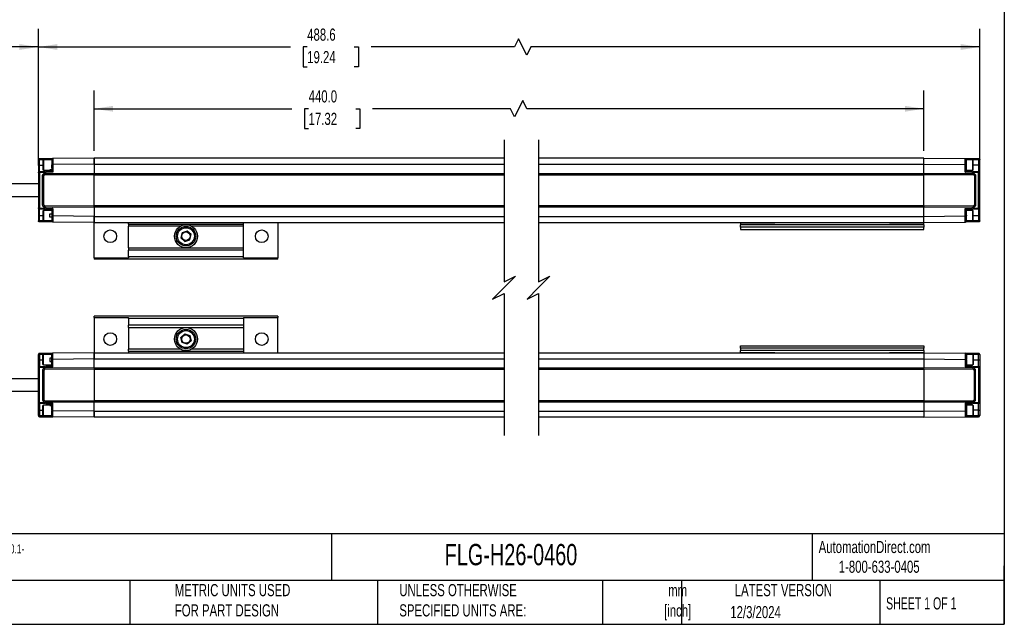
# Model space of a CAD drawing. Header units: millimetres. Extents: x 16 to 683, y 16 to 524.
# Tile 12 of 17: x 254 to 683, y 16 to 279. Entities that reach past the tile are written whole.
import ezdxf

# ---------------------------------------------------------------- set-up
doc = ezdxf.new("R2010")
doc.units = ezdxf.units.MM
doc.header["$LTSCALE"] = 2.5
doc.layers.add('DIMENSIONS', color=140, linetype='Continuous', lineweight=25)
doc.layers.add('TEXT', color=140, linetype='Continuous', lineweight=25)
doc.styles.add('SLDTEXTSTYLE0', font='TXT', dxfattribs={"width": 0.7})
doc.styles.add('SLDTEXTSTYLE1', font='TXT', dxfattribs={"width": 0.65})
doc.dimstyles.new('SLDDIMSTYLE0', dxfattribs={"dimtxt": 5.39502, "dimasz": 8.255, "dimexe": 0, "dimexo": 0.0625, "dimgap": 1.348755, "dimtad": 0, "dimtih": 1, "dimtoh": 1, "dimrnd": 1e-09, "dimzin": 4, "dimdsep": 46, "dimtxsty": 'SLDTEXTSTYLE0', "dimsah": 1, "dimcen": 0.09, "dimadec": 0, "dimazin": 1, "dimtfac": 1, "dimtofl": 0, "dimtmove": 0, "dimatfit": 3, "dimfxl": 0, "dimfrac": 2, "dimtolj": 1, "dimtzin": 12, "dimarcsym": 0})
doc.dimstyles.new('SLDDIMSTYLE1', dxfattribs={"dimtxt": 5.39502, "dimasz": 8.255, "dimexe": 0, "dimexo": 0.0625, "dimgap": 1.348755, "dimtad": 0, "dimtih": 1, "dimtoh": 1, "dimrnd": 1e-09, "dimzin": 12, "dimdsep": 46, "dimtxsty": 'SLDTEXTSTYLE0', "dimsah": 1, "dimcen": 0.09, "dimadec": 0, "dimazin": 3, "dimtfac": 1, "dimtofl": 0, "dimtmove": 0, "dimatfit": 3, "dimfxl": 0, "dimfrac": 2, "dimtolj": 1, "dimtzin": 12, "dimarcsym": 0})

# ---------------------------------------------------------------- blocks, each defined once
blk = doc.blocks.new('_D')
at = {"layer": 'DIMENSIONS'}
for p, q in [((286.06, 222.06), (286.06, 248.33)), ((647.61, 222.06), (647.61, 248.33)), ((286.06, 240.39), (372.19, 240.39)), ((379.5, 240.39), (377.69, 240.39)), ((377.69, 240.39), (377.69, 231.81)), ((400.02, 240.39), (401.83, 240.39)), ((401.83, 240.39), (401.83, 231.81)), ((467.51, 240.39), (407.33, 240.39)), ((469.27, 236.86), (467.51, 240.39)), ((472.8, 243.92), (469.27, 236.86)), ((474.57, 240.39), (472.8, 243.92)), ((647.61, 240.39), (474.57, 240.39)), ((377.69, 231.81), (379.5, 231.81)), ((401.83, 231.81), (400.02, 231.81))]:
    blk.add_line(p, q, dxfattribs=at)
for points in [[(286.06, 240.39), (294.31, 239.12), (294.31, 241.66)], [(647.61, 240.39), (639.36, 241.66), (639.36, 239.12)]]:
    blk.add_solid(points, dxfattribs=at)
at = {"layer": 'DIMENSIONS', "char_height": 5.292, "attachment_point": 1, "style": 'SLDTEXTSTYLE0'}
for s, insert in [('440.0', (379.5, 248.42)), ('17.32', (379.5, 238.64))]:
    blk.add_mtext(s, dxfattribs=dict(at, insert=insert))
blk = doc.blocks.new('_D_1')
at = {"layer": 'DIMENSIONS'}
for p, q in [((261.76, 215.67), (261.76, 275.23)), ((671.91, 215.67), (671.91, 275.23)), ((470.99, 270.82), (469.22, 267.29)), ((474.52, 263.76), (470.99, 270.82)), ((261.76, 267.29), (371.56, 267.29)), ((378.88, 267.29), (377.06, 267.29)), ((377.06, 267.29), (377.06, 258.71)), ((399.4, 267.29), (401.21, 267.29)), ((401.21, 267.29), (401.21, 258.71)), ((469.22, 267.29), (406.71, 267.29)), ((476.28, 267.29), (474.52, 263.76)), ((671.91, 267.29), (476.28, 267.29)), ((377.06, 258.71), (378.88, 258.71)), ((401.21, 258.71), (399.4, 258.71))]:
    blk.add_line(p, q, dxfattribs=at)
for points in [[(261.76, 267.29), (270.01, 266.02), (270.01, 268.56)], [(671.91, 267.29), (663.66, 268.56), (663.66, 266.02)]]:
    blk.add_solid(points, dxfattribs=at)
at = {"layer": 'DIMENSIONS', "char_height": 5.292, "attachment_point": 1, "style": 'SLDTEXTSTYLE0'}
for s, insert in [('488.6', (378.88, 275.32)), ('19.24', (378.88, 265.54))]:
    blk.add_mtext(s, dxfattribs=dict(at, insert=insert))
blk = doc.blocks.new('_D_2')
at = {"layer": 'DIMENSIONS'}
for p, q in [((159.72, 212.51), (159.72, 275.23)), ((261.76, 215.67), (261.76, 275.23)), ((229.64, 270.82), (227.87, 267.29)), ((233.16, 263.76), (229.64, 270.82)), ((159.72, 267.29), (188.81, 267.29)), ((227.87, 267.29), (213.67, 267.29)), ((234.93, 267.29), (233.16, 263.76)), ((261.76, 267.29), (234.93, 267.29))]:
    blk.add_line(p, q, dxfattribs=at)
for points in [[(159.72, 267.29), (167.98, 266.02), (167.98, 268.56)], [(261.76, 267.29), (253.5, 268.56), (253.5, 266.02)]]:
    blk.add_solid(points, dxfattribs=at)
at = {"layer": 'DIMENSIONS', "char_height": 5.292, "attachment_point": 1, "style": 'SLDTEXTSTYLE0'}
for s, insert in [('200.0', (190.98, 274.11)), ('[7.87]', (190.02, 265.54))]:
    blk.add_mtext(s, dxfattribs=dict(at, insert=insert))

msp = doc.modelspace()

# ---------------------------------------------------------------- linework, layer by layer
for p, q in [((286.056, 218.881), (268.052, 218.724)), ((286.056, 218.881), (286.056, 216.221)), ((464.671, 218.881), (286.056, 218.881)), ((286.056, 216.221), (286.056, 218.881)), ((647.614, 218.881), (479.671, 218.881)), ((647.614, 216.221), (647.614, 218.881)), ((647.614, 218.881), (665.618, 218.724)), ((647.614, 216.221), (647.614, 218.881)), ((262.239, 218.173), (261.756, 218.173)), ((261.756, 218.173), (261.756, 215.881)), ((262.239, 215.881), (261.756, 215.881)), ((261.756, 215.881), (261.756, 212.496)), ((262.239, 218.173), (267.556, 218.222)), ((262.239, 215.881), (262.239, 218.173)), ((262.239, 212.995), (262.239, 215.881)), ((262.239, 215.881), (263.756, 215.881)), ((262.252, 218.673), (268.052, 218.724)), ((263.981, 218.131), (263.756, 217.906)), ((263.756, 217.905), (263.756, 213.857)), ((267.556, 218.131), (263.981, 218.131)), ((263.981, 218.131), (263.981, 213.631)), ((267.556, 218.224), (267.556, 217.985)), ((267.556, 215.73), (267.556, 216.006)), ((267.556, 214.566), (267.556, 215.88)), ((267.556, 215.73), (267.556, 213.181)), ((286.056, 216.221), (268.056, 216.059)), ((268.056, 216.059), (268.056, 212.737)), ((286.056, 216.221), (286.056, 212.311)), ((286.056, 216.221), (464.671, 216.221)), ((479.671, 216.221), (647.614, 216.221)), ((647.614, 212.311), (647.614, 216.221)), ((647.614, 216.221), (665.614, 216.059)), ((665.614, 212.737), (665.614, 216.059)), ((665.618, 218.724), (671.418, 218.673)), ((666.114, 217.985), (666.114, 218.224)), ((666.114, 218.222), (671.431, 218.173)), ((668.889, 218.131), (666.114, 218.131)), ((666.114, 213.181), (666.114, 215.731)), ((669.114, 217.906), (668.889, 218.131)), ((668.889, 213.631), (668.889, 218.131)), ((669.114, 213.856), (669.114, 217.906)), ((671.431, 215.881), (669.114, 215.881)), ((671.431, 218.173), (671.431, 215.881)), ((671.914, 218.173), (671.431, 218.173)), ((671.431, 215.881), (671.431, 212.995)), ((671.431, 215.881), (671.914, 215.881)), ((671.914, 215.881), (671.914, 218.173)), ((671.914, 212.496), (671.914, 215.881)), ((261.756, 212.496), (261.756, 197.266)), ((267.558, 213.181), (262.239, 212.995)), ((268.056, 212.737), (262.256, 212.534)), ((262.256, 212.534), (262.256, 197.228)), ((263.556, 198.531), (263.556, 211.231)), ((264.056, 211.206), (263.556, 211.231)), ((263.756, 213.856), (263.981, 213.631)), ((263.981, 213.631), (266.756, 213.631)), ((264.056, 198.556), (264.056, 211.206)), ((264.553, 212.235), (286.056, 212.311)), ((264.554, 211.706), (264.553, 212.235)), ((264.554, 211.706), (286.056, 211.781)), ((266.756, 213.757), (267.556, 213.757)), ((267.556, 213.722), (266.756, 213.722)), ((286.056, 212.311), (286.056, 212.16)), ((286.056, 212.16), (464.671, 212.16)), ((286.056, 211.631), (286.056, 212.16)), ((286.056, 211.631), (464.671, 211.631)), ((286.056, 198.131), (286.056, 211.631)), ((479.671, 212.16), (647.614, 212.16)), ((479.671, 211.631), (647.614, 211.631)), ((647.614, 212.311), (669.117, 212.235)), ((647.614, 212.16), (647.614, 212.311)), ((647.614, 212.16), (647.614, 211.631)), ((647.614, 211.781), (669.115, 211.706)), ((647.614, 198.131), (647.614, 211.631)), ((671.414, 212.534), (665.614, 212.737)), ((671.431, 212.995), (666.112, 213.181)), ((666.114, 213.631), (668.889, 213.631)), ((668.889, 213.631), (669.114, 213.856)), ((669.115, 211.706), (669.117, 212.235)), ((670.114, 211.231), (669.614, 211.206)), ((669.614, 211.206), (669.614, 198.556)), ((670.114, 211.231), (670.114, 198.531)), ((671.414, 197.228), (671.414, 212.534)), ((671.914, 197.266), (671.914, 212.496)), ((261.756, 207.631), (242.022, 207.631)), ((242.022, 202.131), (261.756, 202.131)), ((263.556, 198.531), (264.056, 198.556)), ((264.554, 198.056), (264.553, 197.527)), ((286.056, 197.451), (264.553, 197.527)), ((286.056, 197.981), (264.554, 198.056)), ((464.671, 198.131), (286.056, 198.131)), ((286.056, 197.602), (286.056, 198.131)), ((286.056, 197.602), (286.056, 197.451)), ((464.671, 197.602), (286.056, 197.602)), ((286.056, 197.451), (286.056, 193.541)), ((647.614, 198.131), (479.671, 198.131)), ((647.614, 197.602), (479.671, 197.602)), ((647.614, 198.131), (647.614, 197.602)), ((669.115, 198.056), (647.614, 197.981)), ((647.614, 197.451), (647.614, 197.602)), ((669.117, 197.527), (647.614, 197.451)), ((647.614, 193.541), (647.614, 197.451)), ((669.115, 198.056), (669.117, 197.527)), ((669.614, 198.556), (670.114, 198.531)), ((261.756, 197.266), (261.756, 193.881)), ((262.239, 193.881), (261.756, 193.881)), ((261.756, 193.881), (261.756, 191.589)), ((262.239, 196.767), (267.558, 196.581)), ((262.239, 193.881), (262.239, 196.767)), ((262.239, 191.589), (262.239, 193.881)), ((262.239, 193.881), (263.756, 193.881)), ((262.256, 197.228), (268.056, 197.025)), ((263.981, 196.131), (263.756, 195.906)), ((263.756, 195.906), (263.756, 191.856)), ((267.556, 196.131), (263.981, 196.131)), ((263.981, 196.131), (263.981, 191.631)), ((266.756, 194.568), (267.556, 194.568)), ((266.756, 193.193), (266.756, 194.568)), ((267.558, 193.193), (266.756, 193.193)), ((267.556, 196.581), (267.556, 193.759)), ((267.556, 193.759), (267.556, 193.193)), ((267.556, 193.193), (267.559, 193.193)), ((268.056, 197.025), (268.056, 193.703)), ((286.056, 193.541), (268.056, 193.703)), ((286.056, 193.541), (286.056, 190.881)), ((286.056, 193.541), (464.671, 193.541)), ((286.056, 190.881), (286.056, 193.541)), ((479.671, 193.541), (647.614, 193.541)), ((647.614, 193.541), (665.614, 193.703)), ((647.614, 190.881), (647.614, 193.541)), ((647.614, 190.881), (647.614, 193.541)), ((665.614, 197.025), (671.414, 197.228)), ((665.614, 193.703), (665.614, 197.025)), ((666.112, 196.581), (671.431, 196.767)), ((666.114, 194.031), (666.113, 193.756)), ((666.114, 194.031), (666.114, 196.581)), ((668.889, 196.131), (666.114, 196.131)), ((669.114, 195.906), (668.889, 196.131)), ((668.889, 191.631), (668.889, 196.131)), ((669.114, 191.856), (669.114, 195.906)), ((669.114, 193.881), (671.431, 193.881)), ((671.431, 196.767), (671.431, 193.881)), ((671.431, 193.881), (671.914, 193.881)), ((671.431, 193.881), (671.431, 191.589)), ((671.914, 193.881), (671.914, 197.266)), ((671.914, 191.589), (671.914, 193.881)), ((261.756, 191.589), (262.239, 191.589)), ((267.556, 191.54), (262.239, 191.589)), ((268.052, 191.038), (262.252, 191.089)), ((263.756, 191.856), (263.981, 191.631)), ((263.981, 191.631), (267.556, 191.631)), ((267.556, 191.751), (267.556, 191.811)), ((267.556, 191.748), (267.556, 191.538)), ((286.056, 190.881), (268.052, 191.038)), ((286.056, 190.881), (464.671, 190.881)), ((286.056, 175.445), (286.056, 190.706)), ((301.056, 190.121), (301.056, 190.881)), ((301.056, 190.121), (301.056, 189.324)), ((301.056, 190.121), (351.056, 190.121)), ((323.763, 189.324), (301.056, 189.324)), ((301.056, 179.821), (301.056, 189.324)), ((351.056, 189.324), (328.349, 189.324)), ((351.056, 190.121), (351.056, 190.881)), ((351.056, 189.324), (351.056, 190.121)), ((351.056, 179.821), (351.056, 189.324)), ((366.056, 190.881), (366.056, 175.445)), ((479.671, 190.881), (647.614, 190.881)), ((567.614, 190.781), (582.614, 190.781)), ((567.614, 190.781), (567.614, 189.881)), ((647.614, 189.881), (567.614, 189.881)), ((567.614, 188.881), (567.614, 189.881)), ((647.614, 188.881), (567.614, 188.881)), ((567.614, 188.881), (567.614, 187.881)), ((582.614, 190.881), (582.614, 190.781)), ((632.614, 190.781), (632.614, 190.881)), ((632.614, 190.781), (647.614, 190.781)), ((647.614, 190.881), (665.618, 191.038)), ((647.614, 189.881), (647.614, 190.781)), ((647.614, 189.881), (647.614, 188.881)), ((647.614, 187.881), (647.614, 188.881)), ((671.418, 191.089), (665.618, 191.038)), ((666.114, 191.777), (666.114, 191.832)), ((666.114, 191.538), (666.114, 191.777)), ((666.114, 191.631), (668.889, 191.631)), ((671.431, 191.589), (666.114, 191.54)), ((668.889, 191.631), (669.114, 191.856)), ((671.914, 191.589), (671.431, 191.589)), ((324.341, 186.427), (323.859, 184.169)), ((326.537, 187.14), (324.341, 186.427)), ((328.253, 185.593), (326.537, 187.14)), ((327.771, 183.335), (328.253, 185.593)), ((567.614, 187.881), (647.614, 187.881)), ((323.859, 184.169), (325.575, 182.622)), ((325.575, 182.622), (327.771, 183.335)), ((301.056, 179.821), (351.056, 179.821)), ((301.056, 179.821), (301.056, 178.821)), ((351.056, 178.821), (301.056, 178.821)), ((301.056, 175.881), (301.056, 178.821)), ((351.056, 178.821), (351.056, 179.821)), ((351.056, 175.881), (351.056, 178.821)), ((286.056, 175.445), (286.056, 174.881)), ((286.056, 175.445), (301.056, 175.445)), ((366.056, 174.881), (286.056, 174.881)), ((351.056, 175.881), (301.056, 175.881)), ((301.056, 175.881), (301.056, 175.445)), ((351.056, 175.445), (351.056, 175.881)), ((351.056, 175.445), (366.056, 175.445)), ((366.056, 174.881), (366.056, 175.445)), ((286.056, 149.517), (286.056, 150.081)), ((366.056, 150.081), (286.056, 150.081)), ((286.056, 149.517), (301.056, 149.517)), ((286.056, 149.517), (286.056, 134.256)), ((301.056, 149.081), (301.056, 149.517)), ((351.056, 149.081), (301.056, 149.081)), ((301.056, 149.081), (301.056, 146.141)), ((351.056, 146.141), (301.056, 146.141)), ((301.056, 145.141), (301.056, 146.141)), ((351.056, 149.517), (366.056, 149.517)), ((351.056, 149.517), (351.056, 149.081)), ((351.056, 149.081), (351.056, 146.141)), ((351.056, 146.141), (351.056, 145.141)), ((366.056, 150.081), (366.056, 149.517)), ((366.056, 134.081), (366.056, 149.517)), ((301.056, 145.141), (301.056, 135.638)), ((301.056, 145.141), (351.056, 145.141)), ((323.859, 140.793), (325.575, 142.34)), ((325.575, 142.34), (327.771, 141.627)), ((327.771, 141.627), (328.253, 139.369)), ((351.056, 145.141), (351.056, 135.638)), ((324.341, 138.535), (323.859, 140.793)), ((326.537, 137.822), (324.341, 138.535)), ((328.253, 139.369), (326.537, 137.822)), ((261.756, 133.373), (262.239, 133.373)), ((261.756, 131.081), (261.756, 133.373)), ((267.556, 133.422), (262.239, 133.373)), ((262.239, 133.373), (262.239, 131.081)), ((268.052, 133.924), (262.252, 133.873)), ((263.981, 133.331), (263.756, 133.106)), ((263.756, 129.056), (263.756, 133.106)), ((267.556, 133.331), (263.981, 133.331)), ((263.981, 128.831), (263.981, 133.331)), ((267.556, 133.214), (267.556, 133.424)), ((267.556, 133.211), (267.556, 133.151)), ((286.056, 134.081), (268.052, 133.924)), ((286.056, 131.421), (286.056, 134.081)), ((286.056, 134.081), (464.671, 134.081)), ((286.056, 134.081), (286.056, 131.421)), ((301.056, 134.841), (301.056, 135.638)), ((323.763, 135.638), (301.056, 135.638)), ((301.056, 134.841), (351.056, 134.841)), ((301.056, 134.841), (301.056, 134.081)), ((351.056, 135.638), (328.349, 135.638)), ((351.056, 135.638), (351.056, 134.841)), ((351.056, 134.841), (351.056, 134.081)), ((479.671, 134.081), (647.614, 134.081)), ((567.614, 137.081), (647.614, 137.081)), ((567.614, 136.081), (567.614, 137.081)), ((647.614, 136.081), (567.614, 136.081)), ((567.614, 136.081), (567.614, 135.081)), ((647.614, 135.081), (567.614, 135.081)), ((567.614, 134.181), (567.614, 135.081)), ((567.614, 134.181), (582.614, 134.181)), ((582.614, 134.081), (582.614, 134.181)), ((632.614, 134.181), (647.614, 134.181)), ((632.614, 134.181), (632.614, 134.081)), ((647.614, 137.081), (647.614, 136.081)), ((647.614, 135.081), (647.614, 136.081)), ((647.614, 135.081), (647.614, 134.181)), ((647.614, 134.081), (647.614, 131.421)), ((647.614, 134.081), (665.618, 133.924)), ((647.614, 134.081), (647.614, 131.421)), ((671.418, 133.873), (665.618, 133.924)), ((666.114, 133.424), (666.114, 133.185)), ((671.431, 133.373), (666.114, 133.422)), ((668.889, 133.331), (666.114, 133.331)), ((666.114, 133.185), (666.114, 133.13)), ((669.114, 133.106), (668.889, 133.331)), ((668.889, 133.331), (668.889, 128.831)), ((669.114, 133.106), (669.114, 129.056)), ((671.431, 131.081), (671.431, 133.373)), ((671.914, 133.373), (671.431, 133.373)), ((671.914, 133.373), (671.914, 131.081)), ((262.239, 131.081), (261.756, 131.081)), ((261.756, 127.696), (261.756, 131.081)), ((262.239, 131.081), (262.239, 128.195)), ((262.239, 131.081), (263.756, 131.081)), ((263.756, 129.056), (263.981, 128.831)), ((263.981, 128.831), (267.556, 128.831)), ((267.558, 131.768), (266.756, 131.768)), ((266.756, 131.768), (266.756, 130.393)), ((266.756, 130.393), (267.556, 130.393)), ((267.556, 131.203), (267.556, 131.768)), ((267.556, 131.768), (267.559, 131.768)), ((267.556, 128.381), (267.556, 131.203)), ((286.056, 131.421), (268.056, 131.259)), ((268.056, 127.937), (268.056, 131.259)), ((286.056, 127.511), (286.056, 131.421)), ((286.056, 131.421), (464.671, 131.421)), ((479.671, 131.421), (647.614, 131.421)), ((647.614, 131.421), (665.614, 131.259)), ((647.614, 131.421), (647.614, 127.511)), ((665.614, 131.259), (665.614, 127.937)), ((666.114, 130.931), (666.114, 128.381)), ((666.114, 128.831), (668.889, 128.831)), ((668.889, 128.831), (669.114, 129.056)), ((669.114, 131.081), (671.431, 131.081)), ((671.431, 128.195), (671.431, 131.081)), ((671.431, 131.081), (671.914, 131.081)), ((671.914, 131.081), (671.914, 127.696)), ((261.756, 112.466), (261.756, 127.696)), ((262.239, 128.195), (267.558, 128.381)), ((262.256, 127.734), (268.056, 127.937)), ((262.256, 112.428), (262.256, 127.734)), ((263.556, 126.431), (263.556, 113.731)), ((263.556, 126.431), (264.056, 126.406)), ((264.056, 126.406), (264.056, 113.756)), ((286.056, 127.511), (264.553, 127.435)), ((264.554, 126.906), (264.553, 127.435)), ((286.056, 126.981), (264.554, 126.906)), ((286.056, 127.36), (286.056, 127.511)), ((464.671, 127.36), (286.056, 127.36)), ((286.056, 127.36), (286.056, 126.831)), ((464.671, 126.831), (286.056, 126.831)), ((286.056, 126.831), (286.056, 113.331)), ((647.614, 127.36), (479.671, 127.36)), ((647.614, 126.831), (479.671, 126.831)), ((669.117, 127.435), (647.614, 127.511)), ((647.614, 127.511), (647.614, 127.36)), ((647.614, 126.831), (647.614, 127.36)), ((669.115, 126.906), (647.614, 126.981)), ((647.614, 126.831), (647.614, 113.331)), ((665.614, 127.937), (671.414, 127.734)), ((666.112, 128.381), (671.431, 128.195)), ((669.115, 126.906), (669.117, 127.435)), ((669.614, 126.406), (670.114, 126.431)), ((669.614, 113.756), (669.614, 126.406)), ((670.114, 113.731), (670.114, 126.431)), ((671.414, 127.734), (671.414, 112.428)), ((671.914, 127.696), (671.914, 112.466)), ((261.756, 122.831), (242.022, 122.831)), ((242.022, 117.331), (261.756, 117.331)), ((261.756, 109.081), (261.756, 112.466)), ((267.558, 111.781), (262.239, 111.967)), ((262.239, 111.967), (262.239, 109.081)), ((268.056, 112.225), (262.256, 112.428)), ((264.056, 113.756), (263.556, 113.731)), ((264.554, 113.256), (264.553, 112.727)), ((264.553, 112.727), (286.056, 112.651)), ((264.554, 113.256), (286.056, 113.181)), ((267.556, 109.231), (267.556, 111.781)), ((268.056, 108.903), (268.056, 112.225)), ((286.056, 113.331), (464.671, 113.331)), ((286.056, 113.331), (286.056, 112.802)), ((286.056, 112.651), (286.056, 112.802)), ((286.056, 112.802), (464.671, 112.802)), ((286.056, 108.741), (286.056, 112.651)), ((479.671, 113.331), (647.614, 113.331)), ((479.671, 112.802), (647.614, 112.802)), ((647.614, 112.802), (647.614, 113.331)), ((647.614, 113.181), (669.115, 113.256)), ((647.614, 112.802), (647.614, 112.651)), ((647.614, 112.651), (669.117, 112.727)), ((647.614, 112.651), (647.614, 108.741)), ((671.414, 112.428), (665.614, 112.225)), ((665.614, 112.225), (665.614, 108.903)), ((671.431, 111.967), (666.112, 111.781)), ((666.114, 111.781), (666.114, 109.231)), ((669.115, 113.256), (669.117, 112.727)), ((670.114, 113.731), (669.614, 113.756)), ((671.431, 109.081), (671.431, 111.967)), ((671.914, 112.466), (671.914, 109.081)), ((262.239, 109.081), (261.756, 109.081)), ((261.756, 106.789), (261.756, 109.081)), ((262.239, 109.081), (262.239, 106.789)), ((262.239, 109.081), (263.756, 109.081)), ((263.981, 111.331), (263.756, 111.106)), ((263.756, 107.057), (263.756, 111.105)), ((266.756, 111.331), (263.981, 111.331)), ((263.981, 106.831), (263.981, 111.331)), ((267.556, 111.24), (266.756, 111.24)), ((266.756, 111.205), (267.556, 111.205)), ((267.556, 110.396), (267.556, 109.082)), ((286.056, 108.741), (268.056, 108.903)), ((286.056, 106.081), (286.056, 108.741)), ((286.056, 108.741), (464.671, 108.741)), ((286.056, 108.741), (286.056, 106.081)), ((479.671, 108.741), (647.614, 108.741)), ((647.614, 108.741), (665.614, 108.903)), ((647.614, 108.741), (647.614, 106.081)), ((647.614, 108.741), (647.614, 106.081)), ((666.114, 109.231), (666.113, 108.956)), ((668.889, 111.331), (666.114, 111.331)), ((669.114, 111.106), (668.889, 111.331)), ((668.889, 111.331), (668.889, 106.831)), ((669.114, 111.106), (669.114, 107.056)), ((671.431, 109.081), (669.114, 109.081)), ((671.431, 109.081), (671.914, 109.081)), ((671.431, 106.789), (671.431, 109.081)), ((671.914, 109.081), (671.914, 106.789)), ((262.239, 106.789), (261.756, 106.789)), ((262.239, 106.789), (267.556, 106.74)), ((262.252, 106.289), (268.052, 106.238)), ((263.756, 107.056), (263.981, 106.831)), ((263.981, 106.831), (267.556, 106.831)), ((267.556, 106.738), (267.556, 106.977)), ((286.056, 106.081), (268.052, 106.238)), ((464.671, 106.081), (286.056, 106.081)), ((647.614, 106.081), (479.671, 106.081)), ((647.614, 106.081), (665.618, 106.238)), ((665.618, 106.238), (671.418, 106.289)), ((666.114, 106.977), (666.114, 106.738)), ((666.114, 106.831), (668.889, 106.831)), ((666.114, 106.74), (671.431, 106.789)), ((668.889, 106.831), (669.114, 107.056)), ((671.914, 106.789), (671.431, 106.789))]:
    msp.add_line(p, q)
at = {"flags": 128}
for points in [[(267.556, 217.985), (267.556, 217.672), (267.556, 217.211), (267.556, 216.64), (267.556, 216.006)], [(267.556, 106.977), (267.556, 107.29), (267.556, 107.751), (267.556, 108.322), (267.556, 108.956)], [(665.614, 108.903), (665.615, 108.24), (665.615, 107.661), (665.617, 106.809), (665.618, 106.362), (665.618, 106.238)]]:
    msp.add_lwpolyline(points, dxfattribs=at)
for centre, radius in [((326.056, 184.881), 5), ((326.056, 184.881), 4.25), ((293.056, 184.881), 2.75), ((326.056, 184.881), 3.683), ((326.056, 184.881), 1.842), ((359.056, 184.881), 2.75), ((293.056, 140.081), 2.75), ((326.056, 140.081), 5), ((326.056, 140.081), 4.25), ((326.056, 140.081), 3.683), ((326.056, 140.081), 1.842), ((359.056, 140.081), 2.75)]:
    msp.add_circle(centre, radius)
for centre, radius, start, end in [((272.957, 218.289), 10.719, 178.72672, 180.61633), ((262.87, 218.553), 0.63, 168.99204, 182.37569), ((670.799, 218.553), 0.631, 357.63954, 11.01591), ((660.575, 218.288), 10.856, 359.39565, 1.26131), ((255.2, 212.635), 7.048, 1.85057, 2.9332), ((131.051, 207.947), 131.285, 2.00225, 2.14565), ((796.377, 208.173), 125.04, 177.85077, 178.00133), ((678.184, 212.646), 6.762, 177.03746, 178.16597), ((255.199, 197.127), 7.049, 357.0668, 358.1493), ((131.084, 201.814), 131.252, 357.85436, 357.99779), ((796.335, 201.587), 124.998, 181.99862, 182.14923), ((678.185, 197.116), 6.762, 181.83417, 182.96254), ((272.957, 191.473), 10.719, 179.38367, 181.27328), ((262.87, 191.209), 0.63, 177.62443, 191.00795), ((670.799, 191.209), 0.631, 348.9841, 2.36033), ((660.575, 191.474), 10.857, 358.7387, 0.60435), ((272.957, 133.489), 10.719, 178.72672, 180.61633), ((262.87, 133.753), 0.63, 168.99205, 182.37557), ((670.799, 133.753), 0.631, 357.63967, 11.0159), ((660.575, 133.488), 10.857, 359.39565, 1.2613), ((255.199, 127.835), 7.049, 1.8507, 2.9332), ((131.084, 123.148), 131.252, 2.00221, 2.14564), ((796.335, 123.375), 124.998, 177.85077, 178.00138), ((678.185, 127.846), 6.762, 177.03746, 178.16583), ((255.2, 112.327), 7.048, 357.0668, 358.14943), ((131.051, 117.015), 131.285, 357.85435, 357.99775), ((796.377, 116.789), 125.04, 181.99867, 182.14923), ((678.184, 112.316), 6.762, 181.83403, 182.96254), ((272.957, 106.673), 10.719, 179.38367, 181.27328), ((262.87, 106.409), 0.63, 177.62431, 191.00796), ((670.799, 106.409), 0.631, 348.98409, 2.36046), ((660.575, 106.674), 10.856, 358.73869, 0.60435)]:
    msp.add_arc(centre, radius, start, end)
for points, knots in [([(261.756, 218.173), (261.763, 218.238), (261.778, 218.369), (261.893, 218.533), (262.056, 218.649), (262.187, 218.665), (262.252, 218.673)], [0, 0, 0, 0, 0.2499997, 0.499998, 0.7500076, 1, 1, 1, 1]), ([(268.052, 218.724), (267.987, 218.716), (267.856, 218.7), (267.693, 218.584), (267.578, 218.419), (267.563, 218.289), (267.556, 218.224)], [0, 0, 0, 0, 0.2500078, 0.4999981, 0.7500036, 1, 1, 1, 1]), ([(268.056, 216.059), (267.993, 216.059), (267.877, 216.058), (267.726, 216.044), (267.617, 216.038), (267.57, 216.013), (267.556, 216.005)], [0, 0, 0, 0, 0.3705657, 0.6877397, 0.9064374, 1, 1, 1, 1]), ([(268.052, 218.724), (268.052, 218.652), (268.053, 218.398), (268.053, 217.845), (268.054, 217.029), (268.055, 216.395), (268.056, 216.059)], [0, 0, 0, 0, 0.0809512, 0.2863981, 0.6218026, 1, 1, 1, 1]), ([(665.614, 216.059), (665.614, 216.395), (665.615, 217.029), (665.617, 217.846), (665.617, 218.398), (665.618, 218.653), (665.618, 218.724)], [0, 0, 0, 0, 0.3783666, 0.7135795, 0.9200664, 1, 1, 1, 1]), ([(665.614, 216.059), (665.676, 216.059), (665.793, 216.058), (665.944, 216.044), (666.053, 216.038), (666.099, 216.013), (666.113, 216.005)], [0, 0, 0, 0, 0.3700633, 0.6870168, 0.9058796, 1, 1, 1, 1]), ([(665.618, 218.724), (665.683, 218.716), (665.813, 218.7), (665.977, 218.584), (666.091, 218.419), (666.106, 218.289), (666.114, 218.224)], [0, 0, 0, 0, 0.2499945, 0.4999903, 0.7499907, 1, 1, 1, 1]), ([(666.113, 216.006), (666.112, 216.262), (666.11, 216.66), (666.109, 217.214), (666.113, 217.618), (666.113, 217.88), (666.114, 217.985)], [0, 0, 0, 0, 0.3883442, 0.6034494, 0.8397371, 1, 1, 1, 1]), ([(666.114, 215.731), (666.114, 215.777), (666.114, 215.868), (666.113, 215.96), (666.113, 216.006)], [0, 0, 0, 0, 0.4999562, 1, 1, 1, 1]), ([(671.418, 218.673), (671.483, 218.665), (671.613, 218.649), (671.777, 218.533), (671.891, 218.369), (671.906, 218.238), (671.914, 218.173)], [0, 0, 0, 0, 0.2500246, 0.5000128, 0.7500057, 1, 1, 1, 1]), ([(261.756, 212.496), (261.763, 212.56), (261.778, 212.688), (261.888, 212.851), (262.047, 212.967), (262.175, 212.986), (262.239, 212.995)], [0, 0, 0, 0, 0.2500001, 0.4999971, 0.7499954, 1, 1, 1, 1]), ([(262.256, 212.534), (262.192, 212.534), (262.074, 212.533), (261.921, 212.522), (261.815, 212.521), (261.769, 212.501), (261.756, 212.496)], [0, 0, 0, 0, 0.3799573, 0.7024511, 0.9190365, 1, 1, 1, 1]), ([(263.556, 211.231), (263.571, 211.361), (263.601, 211.624), (263.832, 211.959), (264.164, 212.19), (264.425, 212.22), (264.553, 212.235)], [0, 0, 0, 0, 0.2477808, 0.5021666, 0.7554556, 1, 1, 1, 1]), ([(264.554, 211.706), (264.492, 211.699), (264.396, 211.689), (264.28, 211.627), (264.189, 211.554), (264.117, 211.456), (264.066, 211.334), (264.06, 211.252), (264.056, 211.206)], [0, 0, 0, 0, 0.2381776, 0.3656434, 0.4983261, 0.6836137, 0.8255215, 1, 1, 1, 1]), ([(266.756, 213.639), (266.756, 213.637), (266.756, 213.59), (266.756, 213.676), (266.756, 213.757)], [0, 0, 0, 0, 0.055883, 1, 1, 1, 1]), ([(268.056, 212.737), (267.99, 212.8), (267.874, 212.911), (267.723, 213.05), (267.627, 213.131), (267.578, 213.172), (267.563, 213.179), (267.558, 213.181)], [0, 0, 0, 0, 0.40827783, 0.71904386, 0.92200355, 0.97621055, 1, 1, 1, 1]), ([(665.614, 212.737), (665.679, 212.8), (665.795, 212.911), (665.947, 213.051), (666.043, 213.132), (666.092, 213.172), (666.107, 213.179), (666.112, 213.181)], [0, 0, 0, 0, 0.4082709, 0.719027, 0.9242798, 0.9767856, 1, 1, 1, 1]), ([(669.614, 211.206), (669.61, 211.252), (669.604, 211.334), (669.552, 211.456), (669.48, 211.554), (669.39, 211.627), (669.274, 211.689), (669.178, 211.699), (669.115, 211.706)], [0, 0, 0, 0, 0.1745182, 0.3164512, 0.5016671, 0.6343148, 0.7617469, 1, 1, 1, 1]), ([(669.117, 212.235), (669.245, 212.22), (669.506, 212.19), (669.838, 211.959), (670.069, 211.624), (670.099, 211.361), (670.114, 211.231)], [0, 0, 0, 0, 0.2445446, 0.4978258, 0.7522171, 1, 1, 1, 1]), ([(671.914, 212.496), (671.901, 212.501), (671.855, 212.521), (671.749, 212.522), (671.596, 212.533), (671.478, 212.534), (671.414, 212.534)], [0, 0, 0, 0, 0.0809635, 0.2975784, 0.6200722, 1, 1, 1, 1]), ([(671.914, 212.496), (671.907, 212.56), (671.892, 212.688), (671.781, 212.851), (671.622, 212.967), (671.495, 212.986), (671.431, 212.995)], [0, 0, 0, 0, 0.2499981, 0.4999967, 0.7500127, 1, 1, 1, 1]), ([(264.553, 197.527), (264.425, 197.542), (264.164, 197.572), (263.832, 197.803), (263.601, 198.138), (263.571, 198.401), (263.556, 198.531)], [0, 0, 0, 0, 0.2445446, 0.497832, 0.7522195, 1, 1, 1, 1]), ([(264.056, 198.556), (264.06, 198.51), (264.066, 198.428), (264.117, 198.306), (264.189, 198.208), (264.28, 198.135), (264.396, 198.073), (264.492, 198.063), (264.554, 198.056)], [0, 0, 0, 0, 0.1745243, 0.3164531, 0.5016727, 0.6343083, 0.7617599, 1, 1, 1, 1]), ([(669.115, 198.056), (669.178, 198.063), (669.274, 198.073), (669.389, 198.135), (669.48, 198.208), (669.553, 198.306), (669.604, 198.428), (669.61, 198.51), (669.614, 198.556)], [0, 0, 0, 0, 0.2381748, 0.3656387, 0.4983342, 0.6836189, 0.8255289, 1, 1, 1, 1]), ([(670.114, 198.531), (670.099, 198.401), (670.069, 198.138), (669.838, 197.803), (669.506, 197.572), (669.245, 197.542), (669.117, 197.527)], [0, 0, 0, 0, 0.2477808, 0.5021744, 0.7554546, 1, 1, 1, 1]), ([(261.756, 197.266), (261.769, 197.261), (261.815, 197.241), (261.921, 197.24), (262.074, 197.229), (262.192, 197.228), (262.256, 197.228)], [0, 0, 0, 0, 0.0809635, 0.2975489, 0.6200427, 1, 1, 1, 1]), ([(262.239, 196.767), (262.175, 196.776), (262.047, 196.795), (261.888, 196.911), (261.778, 197.074), (261.763, 197.202), (261.756, 197.266)], [0, 0, 0, 0, 0.2500043, 0.4999995, 0.7500002, 1, 1, 1, 1]), ([(268.056, 193.703), (267.992, 193.703), (267.874, 193.704), (267.722, 193.72), (267.612, 193.723), (267.568, 193.751), (267.556, 193.759)], [0, 0, 0, 0, 0.377027, 0.697489, 0.9139929, 1, 1, 1, 1]), ([(267.558, 193.193), (267.557, 193.118), (267.557, 192.927), (267.556, 192.594), (267.556, 192.208), (267.556, 191.94), (267.556, 191.811)], [0, 0, 0, 0, 0.1628893, 0.4166767, 0.7215207, 1, 1, 1, 1]), ([(268.056, 197.025), (267.99, 196.962), (267.875, 196.851), (267.723, 196.711), (267.627, 196.63), (267.578, 196.59), (267.562, 196.583), (267.558, 196.581)], [0, 0, 0, 0, 0.4082725, 0.7190227, 0.9242826, 0.9768049, 1, 1, 1, 1]), ([(268.056, 193.703), (268.055, 193.367), (268.054, 192.733), (268.053, 191.916), (268.053, 191.364), (268.052, 191.109), (268.052, 191.038)], [0, 0, 0, 0, 0.3780425, 0.7135793, 0.9200678, 1, 1, 1, 1]), ([(665.614, 197.025), (665.679, 196.962), (665.795, 196.851), (665.946, 196.712), (666.043, 196.631), (666.091, 196.59), (666.107, 196.583), (666.112, 196.581)], [0, 0, 0, 0, 0.4082998, 0.7190551, 0.9219907, 0.9762138, 1, 1, 1, 1]), ([(665.614, 193.703), (665.676, 193.703), (665.792, 193.704), (665.943, 193.718), (666.052, 193.724), (666.099, 193.749), (666.113, 193.757)], [0, 0, 0, 0, 0.3689202, 0.6852393, 0.9044743, 1, 1, 1, 1]), ([(665.618, 191.038), (665.618, 191.11), (665.617, 191.364), (665.617, 191.917), (665.615, 192.733), (665.614, 193.367), (665.614, 193.703)], [0, 0, 0, 0, 0.0809513, 0.2863983, 0.6218023, 1, 1, 1, 1]), ([(666.114, 191.832), (666.113, 191.942), (666.111, 192.204), (666.11, 192.631), (666.11, 193.163), (666.112, 193.541), (666.113, 193.756)], [0, 0, 0, 0, 0.1710914, 0.409303, 0.665239, 1, 1, 1, 1]), ([(671.414, 197.228), (671.478, 197.228), (671.596, 197.229), (671.749, 197.24), (671.855, 197.241), (671.901, 197.261), (671.914, 197.266)], [0, 0, 0, 0, 0.37992784, 0.70242161, 0.91903648, 1, 1, 1, 1]), ([(671.431, 196.767), (671.495, 196.776), (671.622, 196.795), (671.781, 196.911), (671.892, 197.074), (671.907, 197.202), (671.914, 197.266)], [0, 0, 0, 0, 0.249987, 0.4999998, 0.7500023, 1, 1, 1, 1]), ([(262.252, 191.089), (262.187, 191.097), (262.056, 191.113), (261.893, 191.229), (261.778, 191.393), (261.763, 191.524), (261.756, 191.589)], [0, 0, 0, 0, 0.249992, 0.5000017, 0.7500001, 1, 1, 1, 1]), ([(268.052, 191.038), (267.987, 191.046), (267.856, 191.062), (267.693, 191.178), (267.578, 191.343), (267.563, 191.473), (267.556, 191.538)], [0, 0, 0, 0, 0.2500074, 0.4999979, 0.7500035, 1, 1, 1, 1]), ([(665.618, 191.038), (665.683, 191.046), (665.813, 191.062), (665.977, 191.178), (666.091, 191.343), (666.106, 191.473), (666.114, 191.538)], [0, 0, 0, 0, 0.2499941, 0.49999, 0.7499906, 1, 1, 1, 1]), ([(671.914, 191.589), (671.906, 191.524), (671.891, 191.393), (671.777, 191.229), (671.613, 191.113), (671.483, 191.097), (671.418, 191.089)], [0, 0, 0, 0, 0.2499944, 0.4999874, 0.7499758, 1, 1, 1, 1]), ([(262.252, 133.873), (262.187, 133.865), (262.056, 133.849), (261.893, 133.733), (261.778, 133.569), (261.763, 133.438), (261.756, 133.373)], [0, 0, 0, 0, 0.249992, 0.5000017, 0.7500001, 1, 1, 1, 1]), ([(268.052, 133.924), (267.987, 133.916), (267.856, 133.9), (267.693, 133.784), (267.578, 133.619), (267.563, 133.489), (267.556, 133.424)], [0, 0, 0, 0, 0.2500074, 0.4999979, 0.7500035, 1, 1, 1, 1]), ([(267.558, 131.768), (267.557, 131.844), (267.557, 132.035), (267.556, 132.368), (267.556, 132.754), (267.556, 133.022), (267.556, 133.151)], [0, 0, 0, 0, 0.1628893, 0.4166767, 0.7215207, 1, 1, 1, 1]), ([(268.056, 131.259), (268.056, 131.48), (268.055, 131.894), (268.054, 132.592), (268.053, 133.218), (268.052, 133.692), (268.052, 133.883), (268.052, 133.924)], [0, 0, 0, 0, 0.2486917, 0.4659299, 0.7858288, 0.9536568, 1, 1, 1, 1]), ([(665.618, 133.924), (665.618, 133.882), (665.617, 133.689), (665.617, 133.212), (665.616, 132.585), (665.615, 131.89), (665.614, 131.478), (665.614, 131.259)], [0, 0, 0, 0, 0.0472972, 0.2167993, 0.5369304, 0.7531585, 1, 1, 1, 1]), ([(665.618, 133.924), (665.683, 133.916), (665.813, 133.9), (665.977, 133.784), (666.091, 133.619), (666.106, 133.489), (666.114, 133.424)], [0, 0, 0, 0, 0.2499941, 0.49999, 0.7499906, 1, 1, 1, 1]), ([(666.114, 133.13), (666.113, 133.02), (666.111, 132.758), (666.11, 132.331), (666.11, 131.799), (666.112, 131.421), (666.113, 131.206)], [0, 0, 0, 0, 0.1710914, 0.409303, 0.665239, 1, 1, 1, 1]), ([(671.914, 133.373), (671.906, 133.438), (671.891, 133.569), (671.777, 133.733), (671.613, 133.849), (671.483, 133.865), (671.418, 133.873)], [0, 0, 0, 0, 0.2499944, 0.4999874, 0.7499758, 1, 1, 1, 1]), ([(268.056, 131.259), (267.992, 131.259), (267.874, 131.258), (267.722, 131.242), (267.612, 131.239), (267.568, 131.211), (267.556, 131.203)], [0, 0, 0, 0, 0.377027, 0.697489, 0.9139929, 1, 1, 1, 1]), ([(665.614, 131.259), (665.676, 131.259), (665.792, 131.258), (665.943, 131.244), (666.052, 131.238), (666.099, 131.213), (666.113, 131.205)], [0, 0, 0, 0, 0.3689202, 0.6852393, 0.9044743, 1, 1, 1, 1]), ([(666.114, 130.931), (666.114, 130.976), (666.114, 131.068), (666.113, 131.16), (666.113, 131.206)], [0, 0, 0, 0, 0.4999494, 1, 1, 1, 1]), ([(262.239, 128.195), (262.175, 128.186), (262.047, 128.167), (261.888, 128.051), (261.778, 127.888), (261.763, 127.76), (261.756, 127.696)], [0, 0, 0, 0, 0.2500043, 0.4999995, 0.7500002, 1, 1, 1, 1]), ([(261.756, 127.696), (261.769, 127.701), (261.815, 127.721), (261.921, 127.722), (262.074, 127.733), (262.192, 127.734), (262.256, 127.734)], [0, 0, 0, 0, 0.0809635, 0.2975489, 0.6200427, 1, 1, 1, 1]), ([(264.553, 127.435), (264.425, 127.42), (264.164, 127.39), (263.832, 127.159), (263.601, 126.824), (263.571, 126.561), (263.556, 126.431)], [0, 0, 0, 0, 0.2445446, 0.497832, 0.7522195, 1, 1, 1, 1]), ([(264.056, 126.406), (264.06, 126.452), (264.066, 126.534), (264.117, 126.656), (264.189, 126.754), (264.28, 126.827), (264.396, 126.889), (264.492, 126.899), (264.554, 126.906)], [0, 0, 0, 0, 0.1745243, 0.3164531, 0.5016727, 0.6343083, 0.7617599, 1, 1, 1, 1]), ([(268.056, 127.937), (267.99, 128), (267.875, 128.111), (267.723, 128.251), (267.627, 128.332), (267.578, 128.372), (267.562, 128.379), (267.558, 128.381)], [0, 0, 0, 0, 0.4082725, 0.7190227, 0.9242826, 0.9768049, 1, 1, 1, 1]), ([(665.614, 127.937), (665.679, 128), (665.795, 128.111), (665.946, 128.25), (666.043, 128.331), (666.091, 128.372), (666.107, 128.379), (666.112, 128.381)], [0, 0, 0, 0, 0.4082998, 0.7190551, 0.9219907, 0.9762138, 1, 1, 1, 1]), ([(669.115, 126.906), (669.178, 126.899), (669.274, 126.889), (669.389, 126.827), (669.48, 126.754), (669.553, 126.656), (669.604, 126.534), (669.61, 126.452), (669.614, 126.406)], [0, 0, 0, 0, 0.2381748, 0.3656387, 0.4983342, 0.6836189, 0.8255289, 1, 1, 1, 1]), ([(670.114, 126.431), (670.099, 126.561), (670.069, 126.824), (669.838, 127.159), (669.506, 127.39), (669.245, 127.42), (669.117, 127.435)], [0, 0, 0, 0, 0.2477808, 0.5021744, 0.7554546, 1, 1, 1, 1]), ([(671.414, 127.734), (671.478, 127.734), (671.596, 127.733), (671.749, 127.722), (671.855, 127.721), (671.901, 127.701), (671.914, 127.696)], [0, 0, 0, 0, 0.37992784, 0.70242161, 0.91903648, 1, 1, 1, 1]), ([(671.431, 128.195), (671.495, 128.186), (671.622, 128.167), (671.781, 128.051), (671.892, 127.888), (671.907, 127.76), (671.914, 127.696)], [0, 0, 0, 0, 0.249987, 0.4999998, 0.7500023, 1, 1, 1, 1]), ([(262.256, 112.428), (262.192, 112.428), (262.074, 112.429), (261.921, 112.44), (261.815, 112.441), (261.769, 112.461), (261.756, 112.466)], [0, 0, 0, 0, 0.3799573, 0.7024511, 0.9190365, 1, 1, 1, 1]), ([(261.756, 112.466), (261.763, 112.402), (261.778, 112.274), (261.888, 112.111), (262.047, 111.995), (262.175, 111.976), (262.239, 111.967)], [0, 0, 0, 0, 0.2500001, 0.4999971, 0.7499954, 1, 1, 1, 1]), ([(263.556, 113.731), (263.571, 113.601), (263.601, 113.338), (263.832, 113.003), (264.164, 112.772), (264.425, 112.742), (264.553, 112.727)], [0, 0, 0, 0, 0.2477808, 0.5021666, 0.7554556, 1, 1, 1, 1]), ([(264.554, 113.256), (264.492, 113.263), (264.396, 113.273), (264.28, 113.335), (264.189, 113.408), (264.117, 113.506), (264.066, 113.628), (264.06, 113.71), (264.056, 113.756)], [0, 0, 0, 0, 0.2381776, 0.3656434, 0.4983261, 0.6836137, 0.8255215, 1, 1, 1, 1]), ([(268.056, 112.225), (267.99, 112.162), (267.874, 112.051), (267.723, 111.912), (267.627, 111.831), (267.578, 111.79), (267.563, 111.783), (267.558, 111.781)], [0, 0, 0, 0, 0.40827783, 0.71904386, 0.92200355, 0.97621055, 1, 1, 1, 1]), ([(665.614, 112.225), (665.679, 112.162), (665.795, 112.051), (665.947, 111.911), (666.043, 111.83), (666.092, 111.79), (666.107, 111.783), (666.112, 111.781)], [0, 0, 0, 0, 0.4082709, 0.719027, 0.9242798, 0.9767856, 1, 1, 1, 1]), ([(669.614, 113.756), (669.61, 113.71), (669.604, 113.628), (669.552, 113.506), (669.48, 113.408), (669.39, 113.335), (669.274, 113.273), (669.178, 113.263), (669.115, 113.256)], [0, 0, 0, 0, 0.1745182, 0.3164512, 0.5016671, 0.6343148, 0.7617469, 1, 1, 1, 1]), ([(669.117, 112.727), (669.245, 112.742), (669.506, 112.772), (669.838, 113.003), (670.069, 113.338), (670.099, 113.601), (670.114, 113.731)], [0, 0, 0, 0, 0.2445446, 0.4978258, 0.7522171, 1, 1, 1, 1]), ([(671.914, 112.466), (671.901, 112.461), (671.855, 112.441), (671.749, 112.44), (671.596, 112.429), (671.478, 112.428), (671.414, 112.428)], [0, 0, 0, 0, 0.0809635, 0.2975784, 0.6200722, 1, 1, 1, 1]), ([(671.914, 112.466), (671.907, 112.402), (671.892, 112.274), (671.781, 112.111), (671.622, 111.995), (671.495, 111.976), (671.431, 111.967)], [0, 0, 0, 0, 0.2499981, 0.4999967, 0.7500127, 1, 1, 1, 1]), ([(266.756, 111.323), (266.756, 111.325), (266.756, 111.372), (266.756, 111.286), (266.756, 111.205)], [0, 0, 0, 0, 0.055883, 1, 1, 1, 1]), ([(267.556, 109.231), (267.556, 109.186), (267.556, 109.094), (267.557, 109.002), (267.557, 108.956)], [0, 0, 0, 0, 0.499956, 1, 1, 1, 1]), ([(268.056, 108.903), (267.993, 108.903), (267.877, 108.904), (267.726, 108.918), (267.617, 108.924), (267.57, 108.949), (267.556, 108.957)], [0, 0, 0, 0, 0.3705657, 0.6877397, 0.9064374, 1, 1, 1, 1]), ([(268.052, 106.238), (268.052, 106.28), (268.052, 106.473), (268.053, 106.95), (268.054, 107.577), (268.055, 108.272), (268.056, 108.684), (268.056, 108.903)], [0, 0, 0, 0, 0.0472972, 0.2167993, 0.5369304, 0.7531592, 1, 1, 1, 1]), ([(665.614, 108.903), (665.676, 108.903), (665.793, 108.904), (665.944, 108.918), (666.053, 108.924), (666.099, 108.949), (666.113, 108.957)], [0, 0, 0, 0, 0.3700633, 0.6870168, 0.9058796, 1, 1, 1, 1]), ([(666.113, 108.956), (666.112, 108.7), (666.11, 108.302), (666.109, 107.748), (666.113, 107.344), (666.113, 107.082), (666.114, 106.977)], [0, 0, 0, 0, 0.3883442, 0.6034494, 0.8397371, 1, 1, 1, 1]), ([(261.756, 106.789), (261.763, 106.724), (261.778, 106.593), (261.893, 106.429), (262.056, 106.313), (262.187, 106.297), (262.252, 106.289)], [0, 0, 0, 0, 0.2499997, 0.499998, 0.7500076, 1, 1, 1, 1]), ([(268.052, 106.238), (267.987, 106.246), (267.856, 106.262), (267.693, 106.378), (267.578, 106.543), (267.563, 106.673), (267.556, 106.738)], [0, 0, 0, 0, 0.2500078, 0.4999981, 0.7500036, 1, 1, 1, 1]), ([(665.618, 106.238), (665.683, 106.246), (665.813, 106.262), (665.977, 106.378), (666.091, 106.543), (666.106, 106.673), (666.114, 106.738)], [0, 0, 0, 0, 0.2499945, 0.4999903, 0.7499907, 1, 1, 1, 1]), ([(671.418, 106.289), (671.483, 106.297), (671.613, 106.313), (671.777, 106.429), (671.891, 106.593), (671.906, 106.724), (671.914, 106.789)], [0, 0, 0, 0, 0.2500246, 0.5000128, 0.7500057, 1, 1, 1, 1])]:
    msp.add_open_spline(points, degree=3, knots=knots)
at = {"layer": 'DIMENSIONS', "color": 140}
for p, q in [((464.671, 226.818), (464.671, 164.981)), ((479.671, 226.818), (479.671, 164.981)), ((464.671, 164.981), (469.671, 167.481)), ((469.671, 167.481), (464.671, 162.481)), ((479.671, 164.981), (484.671, 167.481)), ((484.671, 167.481), (479.671, 162.481)), ((464.671, 162.481), (459.671, 157.481)), ((459.671, 157.481), (464.671, 159.981)), ((464.671, 159.981), (464.671, 98.143)), ((479.671, 162.481), (474.671, 157.481)), ((474.671, 157.481), (479.671, 159.981)), ((479.671, 159.981), (479.671, 98.143))]:
    msp.add_line(p, q, dxfattribs=at)
at = {"layer": 'TEXT'}
for p, q in [((682.625, 523.875), (682.625, 15.875)), ((682.625, 55.315), (15.875, 55.315)), ((389.397, 55.315), (389.397, 34.925)), ((598.938, 55.315), (598.938, 34.925)), ((682.625, 15.875), (682.625, 41.275)), ((682.625, 34.925), (15.875, 34.925)), ((301.616, 34.925), (301.616, 15.875)), ((409.45, 34.925), (409.45, 15.875)), ((507.561, 34.925), (507.561, 15.875)), ((542.03, 34.925), (542.03, 15.875)), ((628.372, 34.925), (628.372, 15.875)), ((15.875, 15.875), (682.625, 15.875))]:
    msp.add_line(p, q, dxfattribs=at)

# ---------------------------------------------------------------- texts
at = {"color": 179, "linetype": 'Continuous', "lineweight": 18, "char_height": 5.29167, "attachment_point": 1, "style": 'SLDTEXTSTYLE0'}
for s, insert in [('AutomationDirect.com', (601.737, 52.191)), ('1-800-633-0405', (610.479, 43.593))]:
    msp.add_mtext(s, dxfattribs=dict(at, insert=insert))
at = {"layer": 'TEXT'}
for s, insert, char_height, attachment_point, style in [('PROSENSE FLG LIGHT GRID, SENDER/RECEIVER PAIR, OBJECT DETECTION, 20MM RESOLUTION, 460MM DETECTION HEIGHT, 0.1-^J10M OPERATING DISTANCE, NPN/PNP, (1) 8-PIN M12 QUICK-DISCONNECT AND (1) 12-PIN M12 QUICK-DISCONNECT.', (19.914, 50.706), 3.96875, 1, 'SLDTEXTSTYLE0'), ('FLG-H26-0460', (438.754, 50.857), 9.26042, 1, 'SLDTEXTSTYLE0'), ("PART DIMENSIONS MAY DIFFER SLIGHTLY ^JDUE TO MANUFACTURER'S VARIANCES", (137.798, 33.41), 5.29167, 1, 'SLDTEXTSTYLE0'), ('METRIC UNITS USED ^JFOR PART DESIGN', (321.196, 33.41), 5.29167, 1, 'SLDTEXTSTYLE0'), ('UNLESS OTHERWISE ^JSPECIFIED UNITS ARE:', (419.02, 33.41), 5.29167, 1, 'SLDTEXTSTYLE0'), ('mm^J[inch]', (540.291, 33.323), 5.2917, 2, 'SLDTEXTSTYLE0'), ('LATEST VERSION', (586.38, 33.41), 5.29167, 2, 'SLDTEXTSTYLE0'), ('SHEET 1 OF 1', (631.103, 27.629), 5.29167, 1, 'SLDTEXTSTYLE1'), ('12/3/2024', (574.254, 23.842), 5.2917, 2, 'SLDTEXTSTYLE0')]:
    msp.add_mtext(s, dxfattribs=dict(at, insert=insert, char_height=char_height, attachment_point=attachment_point, style=style))

# ---------------------------------------------------------------- dimensions: what is measured, and where the dimension line sits
at = {"layer": 'DIMENSIONS'}
for base, p1, p2, text, dimstyle, picture, middle in [((159.724, 267.288), (261.756, 212.496), (159.724, 209.331), '200.0\\P[7.87]', 'SLDDIMSTYLE1', '_D_2', (201.241, 267.288)), ((261.756, 267.288), (671.914, 212.496), (261.756, 212.496), '488.6', 'SLDDIMSTYLE1', '_D_1', (389.135, 267.288)), ((647.614, 240.389), (286.056, 218.881), (647.614, 218.881), '440.0', 'SLDDIMSTYLE0', '_D', (389.757, 240.389))]:
    dim = msp.add_linear_dim(base=base, p1=p1, p2=p2, angle=0, text=text, dimstyle=dimstyle, dxfattribs=at)
    dim.commit()
    dim.dimension.update_dxf_attribs({"geometry": picture, "text_midpoint": middle, "dimtype": 160})

doc.saveas('drawing.dxf')
